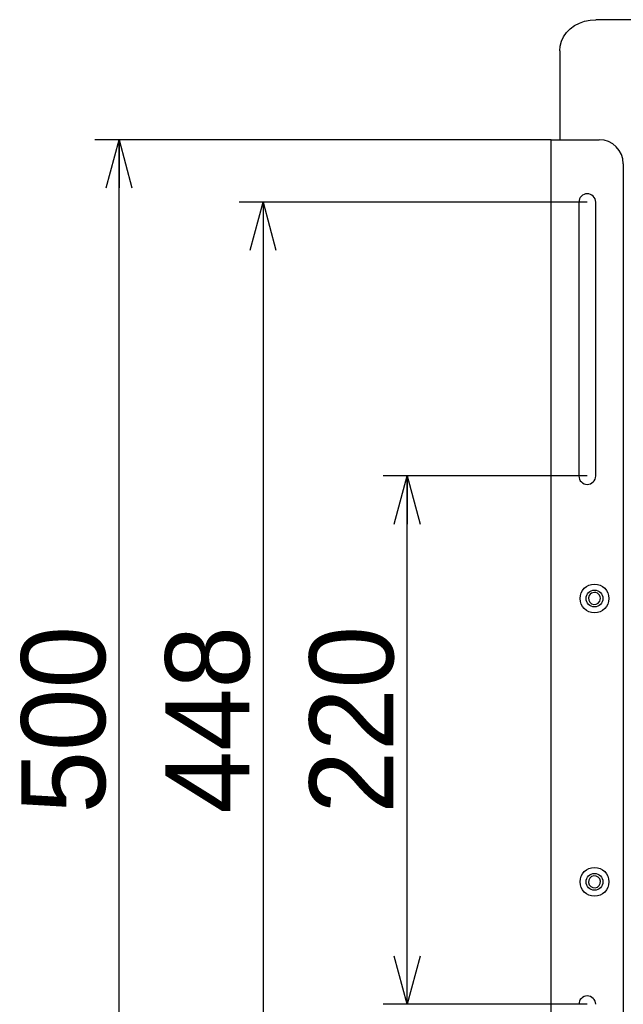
# Model space of a CAD drawing. Header units: millimetres. Extents: x 0 to 4212, y 0 to 2970.
# Tile 4 of 36: x 401 to 652, y 989 to 1399. Entities that reach past the tile are written whole.
import ezdxf

# ---------------------------------------------------------------- set-up
doc = ezdxf.new("R2010")
doc.units = ezdxf.units.MM
doc.header["$LTSCALE"] = 10
doc.linetypes.add('SLD-实线', pattern=[0])
doc.layers.add('标注层', color=98, linetype='SLD-实线', lineweight=25)
doc.styles.add('SLDTEXTSTYLE2', font='txt')
doc.dimstyles.new('SLDDIMSTYLE0', dxfattribs={"dimtxt": 35, "dimasz": 20, "dimexe": 0, "dimexo": 0.0625, "dimgap": 8.75, "dimtad": 2, "dimdec": 1, "dimrnd": 1e-09, "dimzin": 12, "dimdsep": 46, "dimtxsty": 'SLDTEXTSTYLE2', "dimblk1": 'OPEN30', "dimblk2": 'OPEN30', "dimsah": 1, "dimcen": 0.09, "dimadec": 0, "dimazin": 3, "dimtfac": 1, "dimtdec": 1, "dimtofl": 0, "dimtmove": 0, "dimatfit": 3, "dimldrblk": 'OPEN30', "dimfxl": 0, "dimfrac": 2, "dimtolj": 1, "dimtzin": 12, "dimarcsym": 0})
doc.dimstyles.new('SLDDIMSTYLE2', dxfattribs={"dimtxt": 35, "dimasz": 20, "dimexe": 0, "dimexo": 0.0625, "dimgap": 8.75, "dimtad": 2, "dimrnd": 1e-09, "dimzin": 12, "dimdsep": 46, "dimtxsty": 'SLDTEXTSTYLE2', "dimblk1": 'OPEN30', "dimblk2": 'OPEN30', "dimsah": 1, "dimcen": 0.09, "dimadec": 0, "dimazin": 3, "dimtfac": 1, "dimtofl": 0, "dimtmove": 0, "dimatfit": 3, "dimldrblk": 'OPEN30', "dimfxl": 0, "dimfrac": 2, "dimtolj": 1, "dimtzin": 12, "dimarcsym": 0})

# ---------------------------------------------------------------- blocks, each defined once
blk = doc.blocks.new('_OPEN30')
at = {"color": 0, "linetype": 'ByBlock', "lineweight": -2}
for p, q in [((-1, 0.267949), (0, 0)), ((0, 0), (-1, -0.267949)), ((0, 0), (-1, 0))]:
    blk.add_line(p, q, dxfattribs=at)
blk = doc.blocks.new('_D')
at = {"layer": '标注层'}
for p, q in [((1112.37, 1096), (1112.37, 729)), ((636.87, 875), (636.87, 729)), ((1112.37, 739), (636.87, 739))]:
    blk.add_line(p, q, dxfattribs=at)
at = {"layer": '标注层', "xscale": 20, "yscale": 20, "rotation": 180.0000000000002}
blk.add_blockref('_OPEN30', (636.87, 739), dxfattribs=at)
at = {"layer": '标注层', "xscale": 20, "yscale": 20}
blk.add_blockref('_OPEN30', (1112.37, 739), dxfattribs=at)
at = {"layer": '标注层', "insert": (818.5, 779.73), "char_height": 35, "attachment_point": 1, "style": 'SLDTEXTSTYLE2'}
blk.add_mtext('475.5', dxfattribs=at)
blk = doc.blocks.new('_D_3')
at = {"layer": '标注层'}
for p, q in [((636.87, 1209), (551.87, 1209)), ((561.87, 989), (561.87, 1209)), ((636.87, 989), (551.87, 989))]:
    blk.add_line(p, q, dxfattribs=at)
at = {"layer": '标注层', "xscale": 20, "yscale": 20}
for p, rotation in [((561.87, 1209, -48.22), 90.00000000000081), ((561.87, 989, -48.22), 270.0000000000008)]:
    blk.add_blockref('_OPEN30', p, dxfattribs=dict(at, rotation=rotation))
at = {"layer": '标注层', "insert": (521.14, 1068.45), "char_height": 35, "attachment_point": 1, "rotation": 90, "style": 'SLDTEXTSTYLE2'}
blk.add_mtext('220', dxfattribs=at)
blk = doc.blocks.new('_D_4')
at = {"layer": '标注层'}
for p, q in [((636.87, 1323), (491.87, 1323)), ((501.87, 1323), (501.87, 875)), ((636.87, 875), (491.87, 875))]:
    blk.add_line(p, q, dxfattribs=at)
at = {"layer": '标注层', "xscale": 20, "yscale": 20}
for p, rotation in [((501.87, 1323, -48.22), 90.00000000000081), ((501.87, 875, -48.22), 270.0000000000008)]:
    blk.add_blockref('_OPEN30', p, dxfattribs=dict(at, rotation=rotation))
at = {"layer": '标注层', "insert": (461.14, 1068.45), "char_height": 35, "attachment_point": 1, "rotation": 90, "style": 'SLDTEXTSTYLE2'}
blk.add_mtext('448', dxfattribs=at)
blk = doc.blocks.new('_D_5')
at = {"layer": '标注层'}
for p, q in [((621.87, 1349), (431.87, 1349)), ((441.87, 849), (441.87, 1349)), ((621.87, 849), (431.87, 849))]:
    blk.add_line(p, q, dxfattribs=at)
at = {"layer": '标注层', "xscale": 20, "yscale": 20}
for p, rotation in [((441.87, 1349, -48.22), 90.00000000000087), ((441.87, 849, -48.22), 270.0000000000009)]:
    blk.add_blockref('_OPEN30', p, dxfattribs=dict(at, rotation=rotation))
at = {"layer": '标注层', "insert": (401.14, 1068.45), "char_height": 35, "attachment_point": 1, "rotation": 90, "style": 'SLDTEXTSTYLE2'}
blk.add_mtext('500', dxfattribs=at)

msp = doc.modelspace()

# ---------------------------------------------------------------- linework, layer by layer
at = {"color": 7, "linetype": 'SLD-实线', "lineweight": 25}
for p, q in [((690.365, 1399.002), (640.365, 1399.002)), ((625.365, 1386.012), (625.365, 1362.43)), ((625.365, 1362.43), (625.365, 1349.002)), ((621.865, 849.002), (621.865, 1349.002)), ((621.865, 1349.002), (626.365, 1349.002)), ((626.365, 1349.002), (641.865, 1349.002)), ((651.865, 1339.002), (651.865, 859.002)), ((633.365, 1323.002), (633.365, 1209.002)), ((640.365, 1209.002), (640.365, 1323.002))]:
    msp.add_line(p, q, dxfattribs=at)
at = {"color": 7, "linetype": 'SLD-实线', "lineweight": 25, "flags": 128}
msp.add_lwpolyline([(625.365, 1386.012), (625.55, 1388.044), (626.1, 1390.026), (627, 1391.909), (628.23, 1393.647), (629.759, 1395.197), (631.549, 1396.521), (633.555, 1397.586), (635.73, 1398.366), (638.019, 1398.842), (640.365, 1399.002)], dxfattribs=at)
at = {"color": 7, "linetype": 'SLD-实线', "lineweight": 25}
for centre, radius in [((639.865, 1158.002), 6), ((639.865, 1158.002), 3.5), ((639.865, 1040.002), 6), ((639.865, 1040.002), 3.5)]:
    msp.add_circle(centre, radius, dxfattribs=at)
for centre, radius, start, end in [((641.865, 1339.002), 10, 0, 90), ((636.865, 1323.002), 3.5, 0, 180), ((636.865, 1209.002), 3.5, 180, 0), ((639.865, 1158.002), 2.5, 331.35211, 151.35211), ((639.865, 1158.002), 2.5, 151.35211, 331.35211), ((639.865, 1040.002), 2.5, 28.64789, 208.64789), ((639.865, 1040.002), 2.5, 208.64789, 28.64789), ((636.865, 989.002), 3.5, 0, 180)]:
    msp.add_arc(centre, radius, start, end, dxfattribs=at)

# ---------------------------------------------------------------- dimensions: what is measured, and where the dimension line sits
at = {"layer": '标注层'}
for base, p1, p2, picture, middle in [((441.865, 1349.002), (621.865, 849.002), (621.865, 1349.002), '_D_5', (441.865, 1099.002)), ((501.865, 875.002), (636.865, 1323.002), (636.865, 875.002), '_D_4', (501.865, 1099.002)), ((561.865, 1209.002), (636.865, 989.002), (636.865, 1209.002), '_D_3', (561.865, 1099.002))]:
    dim = msp.add_linear_dim(base=base, p1=p1, p2=p2, angle=90, dimstyle='SLDDIMSTYLE2', dxfattribs=at)
    dim.commit()
    dim.dimension.update_dxf_attribs({"geometry": picture, "text_midpoint": middle, "dimtype": 160})
dim = msp.add_linear_dim(base=(636.865, 739.002), p1=(1112.365, 1096.002), p2=(636.865, 875.002), dimstyle='SLDDIMSTYLE0', dxfattribs=at)
dim.commit()
dim.dimension.update_dxf_attribs({"geometry": '_D', "text_midpoint": (869.419, 739.002), "dimtype": 160})

doc.saveas('drawing.dxf')
